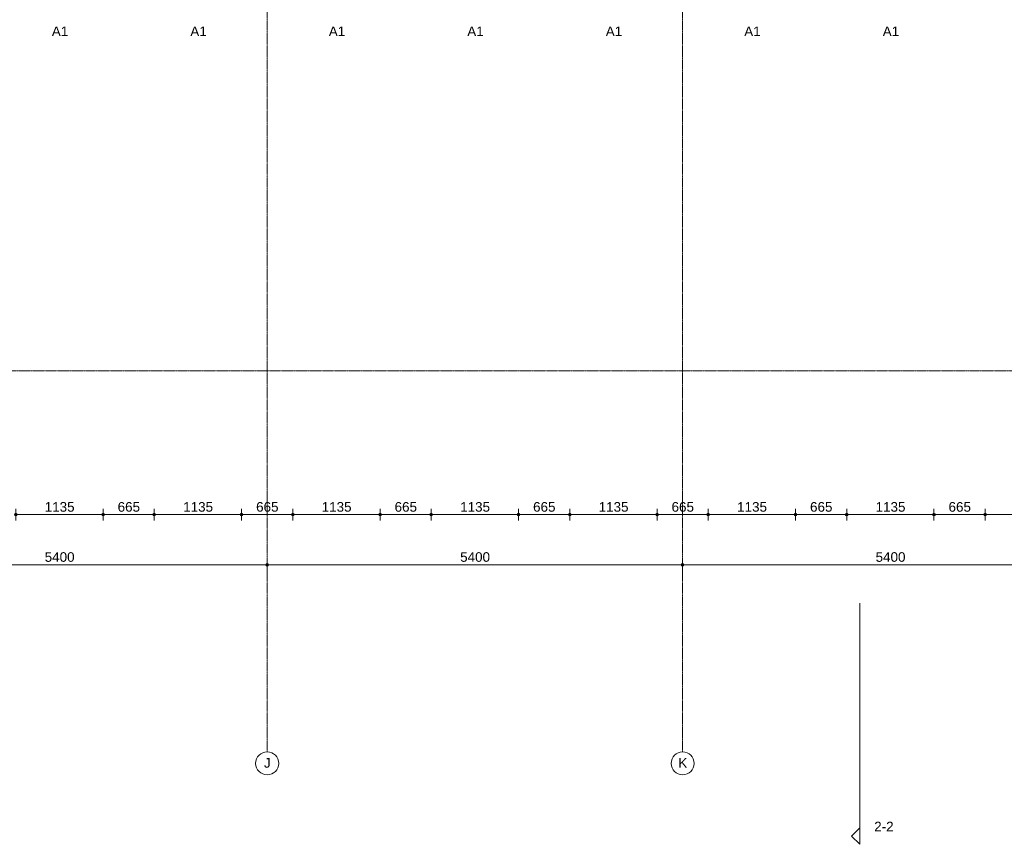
# Model space of a CAD drawing. Header units: millimetres. Extents: x 24475 to 74671, y -6152 to 32037.
# Tile 11 of 36: x 41943 to 54741, y -6152 to 4564. Entities that reach past the tile are written whole.
import ezdxf

# ---------------------------------------------------------------- set-up
doc = ezdxf.new("R2010")
doc.units = ezdxf.units.MM
doc.linetypes.add('stramien', pattern=[22.225, 12.7, -3.175, 3.175, -3.175])
doc.layers.add('00_Algemeen', color=7, linetype='Continuous', lineweight=9, true_color=0x00a600)
doc.layers.add('00_Algemeen-50', color=7, linetype='Continuous', lineweight=9)
doc.layers.add('30_Kozijnen-ramen-deuren', color=7, linetype='Continuous', lineweight=9)
doc.styles.add('Arial_1', font='arial.ttf', dxfattribs={"height": 125})
doc.dimstyles.new('00_AEE_maatvoering_2_5mm', dxfattribs={"dimscale": 304.8, "dimtxt": 127.532425, "dimasz": 0.459318, "dimexe": 0.246063, "dimexo": 0.0625, "dimgap": 0, "dimtad": 1, "dimdec": 0, "dimzin": 0, "dimdsep": 46, "dimtxsty": 'Arial_1', "dimblk1": 'DOTSMALL', "dimblk2": 'DOTSMALL', "dimsah": 1, "dimcen": 0.09, "dimdle": 0.246063, "dimazin": 0, "dimtfac": 1, "dimtdec": 4, "dimtix": 1, "dimtmove": 0, "dimatfit": 3, "dimfxl": 0.246063, "dimfxlon": 1, "dimtvp": 1, "dimtolj": 1, "dimtzin": 0, "dimarcsym": 2})

# ---------------------------------------------------------------- blocks, each defined once
blk = doc.blocks.new('Grid - 3 mm-485849-02 tweede verdieping - D')
at = {"layer": '00_Algemeen', "color": 7}
blk.add_circle((0, 0), 3, dxfattribs=at)
blk = doc.blocks.new('DIMBLOCK3-02 tweede verdieping - D')
at = {"layer": '00_Algemeen-50', "transparency": 16777216}
h = blk.add_hatch(color=256, dxfattribs=at)
edge = h.paths.add_edge_path()
edge.add_arc((39760, -2519), 17.5, 0, 360)
h = blk.add_hatch(color=256, dxfattribs=at)
edge = h.paths.add_edge_path()
edge.add_arc((45160, -2519), 17.5, 0, 360)
for p, q in [((39760, -2519), (39760, -2444)), ((39760, -2519), (45160, -2519)), ((39760, -2519), (39760, -2594)), ((45160, -2519), (45160, -2444)), ((45160, -2519), (45160, -2594))]:
    blk.add_line(p, q, dxfattribs=at)
for centre in [(39760, -2519), (45160, -2519)]:
    blk.add_circle(centre, 17.5, dxfattribs=at)
at = {"layer": '00_Algemeen-50', "color": 0, "transparency": 16777216, "insert": (42268, -2356), "char_height": 125, "width": 461.47, "attachment_point": 1, "line_spacing_factor": 0.941778, "style": 'Arial_1'}
blk.add_mtext('5400', dxfattribs=at)
blk = doc.blocks.new('_DotSmall')
at = {"color": 0, "linetype": 'ByBlock', "const_width": 0.5}
blk.add_lwpolyline([(-0.0625, 0, 1), (0.0625, 0, 1)], format="xyb", close=True, dxfattribs=at)
blk = doc.blocks.new('DIMBLOCK4-02 tweede verdieping - D')
at = {"layer": '00_Algemeen-50', "transparency": 16777216}
h = blk.add_hatch(color=256, dxfattribs=at)
edge = h.paths.add_edge_path()
edge.add_arc((45160, -2519), 17.5, 0, 360)
h = blk.add_hatch(color=256, dxfattribs=at)
edge = h.paths.add_edge_path()
edge.add_arc((50560, -2519), 17.5, 0, 360)
for p, q in [((45160, -2519), (45160, -2444)), ((45160, -2519), (50560, -2519)), ((45160, -2519), (45160, -2594)), ((50560, -2519), (50560, -2444)), ((50560, -2519), (50560, -2594))]:
    blk.add_line(p, q, dxfattribs=at)
for centre in [(45160, -2519), (50560, -2519)]:
    blk.add_circle(centre, 17.5, dxfattribs=at)
at = {"layer": '00_Algemeen-50', "color": 0, "transparency": 16777216, "insert": (47668, -2356), "char_height": 125, "width": 461.47, "attachment_point": 1, "line_spacing_factor": 0.941778, "style": 'Arial_1'}
blk.add_mtext('5400', dxfattribs=at)
blk = doc.blocks.new('DIMBLOCK5-02 tweede verdieping - D')
at = {"layer": '00_Algemeen-50', "transparency": 16777216}
h = blk.add_hatch(color=256, dxfattribs=at)
edge = h.paths.add_edge_path()
edge.add_arc((50560, -2519), 17.5, 0, 360)
h = blk.add_hatch(color=256, dxfattribs=at)
edge = h.paths.add_edge_path()
edge.add_arc((55960, -2519), 17.5, 0, 360)
for p, q in [((50560, -2519), (50560, -2444)), ((50560, -2519), (55960, -2519)), ((50560, -2519), (50560, -2594)), ((55960, -2519), (55960, -2444)), ((55960, -2519), (55960, -2594))]:
    blk.add_line(p, q, dxfattribs=at)
for centre in [(50560, -2519), (55960, -2519)]:
    blk.add_circle(centre, 17.5, dxfattribs=at)
at = {"layer": '00_Algemeen-50', "color": 0, "transparency": 16777216, "insert": (53068, -2356), "char_height": 125, "width": 461.47, "attachment_point": 1, "line_spacing_factor": 0.941778, "style": 'Arial_1'}
blk.add_mtext('5400', dxfattribs=at)
blk = doc.blocks.new('Section - Driehoek 45 graden-486524-02 tweede verdieping - D')
at = {"layer": '00_Algemeen', "color": 7}
for p, q in [((-2, 2.12), (-4.12, 0)), ((-4.12, 0), (0.12, 0)), ((0.12, 0), (-2, 2.12))]:
    blk.add_line(p, q, dxfattribs=at)
blk = doc.blocks.new('DIMBLOCK150-02 tweede verdieping - D')
at = {"layer": '00_Algemeen-50', "transparency": 16777216}
h = blk.add_hatch(color=256, dxfattribs=at)
edge = h.paths.add_edge_path()
edge.add_arc((54492, -1868), 17.5, 0, 360)
h = blk.add_hatch(color=256, dxfattribs=at)
edge = h.paths.add_edge_path()
edge.add_arc((55627, -1868), 17.5, 0, 360)
for p, q in [((54417, -1868), (55627, -1868)), ((54492, -1868), (54492, -1793)), ((54492, -1868), (54492, -1943)), ((55627, -1868), (55627, -1793)), ((55627, -1868), (55627, -1943))]:
    blk.add_line(p, q, dxfattribs=at)
for centre in [(54492, -1868), (55627, -1868)]:
    blk.add_circle(centre, 17.5, dxfattribs=at)
at = {"layer": '00_Algemeen-50', "color": 0, "transparency": 16777216, "insert": (54868, -1705), "char_height": 125, "width": 461.47, "attachment_point": 1, "line_spacing_factor": 0.941778, "style": 'Arial_1'}
blk.add_mtext('1135', dxfattribs=at)
blk = doc.blocks.new('DIMBLOCK159-02 tweede verdieping - D')
at = {"layer": '00_Algemeen-50', "transparency": 16777216}
h = blk.add_hatch(color=256, dxfattribs=at)
edge = h.paths.add_edge_path()
edge.add_arc((41892, -1868), 17.5, 0, 360)
h = blk.add_hatch(color=256, dxfattribs=at)
edge = h.paths.add_edge_path()
edge.add_arc((43027, -1868), 17.5, 0, 360)
for p, q in [((41892, -1868), (41892, -1793)), ((41892, -1868), (43027, -1868)), ((41892, -1868), (41892, -1943)), ((43027, -1868), (43027, -1793)), ((43027, -1868), (43027, -1943))]:
    blk.add_line(p, q, dxfattribs=at)
for centre in [(41892, -1868), (43027, -1868)]:
    blk.add_circle(centre, 17.5, dxfattribs=at)
at = {"layer": '00_Algemeen-50', "color": 0, "transparency": 16777216, "insert": (42268, -1705), "char_height": 125, "width": 461.47, "attachment_point": 1, "line_spacing_factor": 0.941778, "style": 'Arial_1'}
blk.add_mtext('1135', dxfattribs=at)
blk = doc.blocks.new('DIMBLOCK160-02 tweede verdieping - D')
at = {"layer": '00_Algemeen-50', "transparency": 16777216}
h = blk.add_hatch(color=256, dxfattribs=at)
edge = h.paths.add_edge_path()
edge.add_arc((43027, -1868), 17.5, 0, 360)
h = blk.add_hatch(color=256, dxfattribs=at)
edge = h.paths.add_edge_path()
edge.add_arc((43692, -1868), 17.5, 0, 360)
for p, q in [((43027, -1868), (43027, -1793)), ((43027, -1868), (43692, -1868)), ((43027, -1868), (43027, -1943)), ((43692, -1868), (43692, -1793)), ((43692, -1868), (43692, -1943))]:
    blk.add_line(p, q, dxfattribs=at)
for centre in [(43027, -1868), (43692, -1868)]:
    blk.add_circle(centre, 17.5, dxfattribs=at)
at = {"layer": '00_Algemeen-50', "color": 0, "transparency": 16777216, "insert": (43216, -1705), "char_height": 125, "width": 346.1, "attachment_point": 1, "line_spacing_factor": 0.941778, "style": 'Arial_1'}
blk.add_mtext('665', dxfattribs=at)
blk = doc.blocks.new('DIMBLOCK161-02 tweede verdieping - D')
at = {"layer": '00_Algemeen-50', "transparency": 16777216}
h = blk.add_hatch(color=256, dxfattribs=at)
edge = h.paths.add_edge_path()
edge.add_arc((43692, -1868), 17.5, 0, 360)
h = blk.add_hatch(color=256, dxfattribs=at)
edge = h.paths.add_edge_path()
edge.add_arc((44827, -1868), 17.5, 0, 360)
for p, q in [((43692, -1868), (43692, -1793)), ((43692, -1868), (44827, -1868)), ((43692, -1868), (43692, -1943)), ((44827, -1868), (44827, -1793)), ((44827, -1868), (44827, -1943))]:
    blk.add_line(p, q, dxfattribs=at)
for centre in [(43692, -1868), (44827, -1868)]:
    blk.add_circle(centre, 17.5, dxfattribs=at)
at = {"layer": '00_Algemeen-50', "color": 0, "transparency": 16777216, "insert": (44068, -1705), "char_height": 125, "width": 461.47, "attachment_point": 1, "line_spacing_factor": 0.941778, "style": 'Arial_1'}
blk.add_mtext('1135', dxfattribs=at)
blk = doc.blocks.new('DIMBLOCK162-02 tweede verdieping - D')
at = {"layer": '00_Algemeen-50', "transparency": 16777216}
h = blk.add_hatch(color=256, dxfattribs=at)
edge = h.paths.add_edge_path()
edge.add_arc((44827, -1868), 17.5, 0, 360)
h = blk.add_hatch(color=256, dxfattribs=at)
edge = h.paths.add_edge_path()
edge.add_arc((45492, -1868), 17.5, 0, 360)
for p, q in [((44827, -1868), (44827, -1793)), ((44827, -1868), (45492, -1868)), ((44827, -1868), (44827, -1943)), ((45492, -1868), (45492, -1793)), ((45492, -1868), (45492, -1943))]:
    blk.add_line(p, q, dxfattribs=at)
for centre in [(44827, -1868), (45492, -1868)]:
    blk.add_circle(centre, 17.5, dxfattribs=at)
at = {"layer": '00_Algemeen-50', "color": 0, "transparency": 16777216, "insert": (45016, -1705), "char_height": 125, "width": 346.1, "attachment_point": 1, "line_spacing_factor": 0.941778, "style": 'Arial_1'}
blk.add_mtext('665', dxfattribs=at)
blk = doc.blocks.new('DIMBLOCK163-02 tweede verdieping - D')
at = {"layer": '00_Algemeen-50', "transparency": 16777216}
h = blk.add_hatch(color=256, dxfattribs=at)
edge = h.paths.add_edge_path()
edge.add_arc((45492, -1868), 17.5, 0, 360)
h = blk.add_hatch(color=256, dxfattribs=at)
edge = h.paths.add_edge_path()
edge.add_arc((46627, -1868), 17.5, 0, 360)
for p, q in [((45492, -1868), (45492, -1793)), ((45492, -1868), (46627, -1868)), ((45492, -1868), (45492, -1943)), ((46627, -1868), (46627, -1793)), ((46627, -1868), (46627, -1943))]:
    blk.add_line(p, q, dxfattribs=at)
for centre in [(45492, -1868), (46627, -1868)]:
    blk.add_circle(centre, 17.5, dxfattribs=at)
at = {"layer": '00_Algemeen-50', "color": 0, "transparency": 16777216, "insert": (45868, -1705), "char_height": 125, "width": 461.47, "attachment_point": 1, "line_spacing_factor": 0.941778, "style": 'Arial_1'}
blk.add_mtext('1135', dxfattribs=at)
blk = doc.blocks.new('DIMBLOCK164-02 tweede verdieping - D')
at = {"layer": '00_Algemeen-50', "transparency": 16777216}
h = blk.add_hatch(color=256, dxfattribs=at)
edge = h.paths.add_edge_path()
edge.add_arc((46627, -1868), 17.5, 0, 360)
h = blk.add_hatch(color=256, dxfattribs=at)
edge = h.paths.add_edge_path()
edge.add_arc((47292, -1868), 17.5, 0, 360)
for p, q in [((46627, -1868), (46627, -1793)), ((46627, -1868), (47292, -1868)), ((46627, -1868), (46627, -1943)), ((47292, -1868), (47292, -1793)), ((47292, -1868), (47292, -1943))]:
    blk.add_line(p, q, dxfattribs=at)
for centre in [(46627, -1868), (47292, -1868)]:
    blk.add_circle(centre, 17.5, dxfattribs=at)
at = {"layer": '00_Algemeen-50', "color": 0, "transparency": 16777216, "insert": (46816, -1705), "char_height": 125, "width": 346.1, "attachment_point": 1, "line_spacing_factor": 0.941778, "style": 'Arial_1'}
blk.add_mtext('665', dxfattribs=at)
blk = doc.blocks.new('DIMBLOCK165-02 tweede verdieping - D')
at = {"layer": '00_Algemeen-50', "transparency": 16777216}
h = blk.add_hatch(color=256, dxfattribs=at)
edge = h.paths.add_edge_path()
edge.add_arc((47292, -1868), 17.5, 0, 360)
h = blk.add_hatch(color=256, dxfattribs=at)
edge = h.paths.add_edge_path()
edge.add_arc((48427, -1868), 17.5, 0, 360)
for p, q in [((47292, -1868), (47292, -1793)), ((47292, -1868), (48427, -1868)), ((47292, -1868), (47292, -1943)), ((48427, -1868), (48427, -1793)), ((48427, -1868), (48427, -1943))]:
    blk.add_line(p, q, dxfattribs=at)
for centre in [(47292, -1868), (48427, -1868)]:
    blk.add_circle(centre, 17.5, dxfattribs=at)
at = {"layer": '00_Algemeen-50', "color": 0, "transparency": 16777216, "insert": (47668, -1705), "char_height": 125, "width": 461.47, "attachment_point": 1, "line_spacing_factor": 0.941778, "style": 'Arial_1'}
blk.add_mtext('1135', dxfattribs=at)
blk = doc.blocks.new('DIMBLOCK166-02 tweede verdieping - D')
at = {"layer": '00_Algemeen-50', "transparency": 16777216}
h = blk.add_hatch(color=256, dxfattribs=at)
edge = h.paths.add_edge_path()
edge.add_arc((48427, -1868), 17.5, 0, 360)
h = blk.add_hatch(color=256, dxfattribs=at)
edge = h.paths.add_edge_path()
edge.add_arc((49092, -1868), 17.5, 0, 360)
for p, q in [((48427, -1868), (48427, -1793)), ((48427, -1868), (49092, -1868)), ((48427, -1868), (48427, -1943)), ((49092, -1868), (49092, -1793)), ((49092, -1868), (49092, -1943))]:
    blk.add_line(p, q, dxfattribs=at)
for centre in [(48427, -1868), (49092, -1868)]:
    blk.add_circle(centre, 17.5, dxfattribs=at)
at = {"layer": '00_Algemeen-50', "color": 0, "transparency": 16777216, "insert": (48616, -1705), "char_height": 125, "width": 346.1, "attachment_point": 1, "line_spacing_factor": 0.941778, "style": 'Arial_1'}
blk.add_mtext('665', dxfattribs=at)
blk = doc.blocks.new('DIMBLOCK167-02 tweede verdieping - D')
at = {"layer": '00_Algemeen-50', "transparency": 16777216}
h = blk.add_hatch(color=256, dxfattribs=at)
edge = h.paths.add_edge_path()
edge.add_arc((49092, -1868), 17.5, 0, 360)
h = blk.add_hatch(color=256, dxfattribs=at)
edge = h.paths.add_edge_path()
edge.add_arc((50227, -1868), 17.5, 0, 360)
for p, q in [((49092, -1868), (49092, -1793)), ((49092, -1868), (50227, -1868)), ((49092, -1868), (49092, -1943)), ((50227, -1868), (50227, -1793)), ((50227, -1868), (50227, -1943))]:
    blk.add_line(p, q, dxfattribs=at)
for centre in [(49092, -1868), (50227, -1868)]:
    blk.add_circle(centre, 17.5, dxfattribs=at)
at = {"layer": '00_Algemeen-50', "color": 0, "transparency": 16777216, "insert": (49468, -1705), "char_height": 125, "width": 461.47, "attachment_point": 1, "line_spacing_factor": 0.941778, "style": 'Arial_1'}
blk.add_mtext('1135', dxfattribs=at)
blk = doc.blocks.new('DIMBLOCK168-02 tweede verdieping - D')
at = {"layer": '00_Algemeen-50', "transparency": 16777216}
h = blk.add_hatch(color=256, dxfattribs=at)
edge = h.paths.add_edge_path()
edge.add_arc((50227, -1868), 17.5, 0, 360)
h = blk.add_hatch(color=256, dxfattribs=at)
edge = h.paths.add_edge_path()
edge.add_arc((50892, -1868), 17.5, 0, 360)
for p, q in [((50227, -1868), (50227, -1793)), ((50227, -1868), (50892, -1868)), ((50227, -1868), (50227, -1943)), ((50892, -1868), (50892, -1793)), ((50892, -1868), (50892, -1943))]:
    blk.add_line(p, q, dxfattribs=at)
for centre in [(50227, -1868), (50892, -1868)]:
    blk.add_circle(centre, 17.5, dxfattribs=at)
at = {"layer": '00_Algemeen-50', "color": 0, "transparency": 16777216, "insert": (50416, -1705), "char_height": 125, "width": 346.1, "attachment_point": 1, "line_spacing_factor": 0.941778, "style": 'Arial_1'}
blk.add_mtext('665', dxfattribs=at)
blk = doc.blocks.new('DIMBLOCK169-02 tweede verdieping - D')
at = {"layer": '00_Algemeen-50', "transparency": 16777216}
h = blk.add_hatch(color=256, dxfattribs=at)
edge = h.paths.add_edge_path()
edge.add_arc((50892, -1868), 17.5, 0, 360)
h = blk.add_hatch(color=256, dxfattribs=at)
edge = h.paths.add_edge_path()
edge.add_arc((52027, -1868), 17.5, 0, 360)
for p, q in [((50892, -1868), (50892, -1793)), ((50892, -1868), (52027, -1868)), ((50892, -1868), (50892, -1943)), ((52027, -1868), (52027, -1793)), ((52027, -1868), (52027, -1943))]:
    blk.add_line(p, q, dxfattribs=at)
for centre in [(50892, -1868), (52027, -1868)]:
    blk.add_circle(centre, 17.5, dxfattribs=at)
at = {"layer": '00_Algemeen-50', "color": 0, "transparency": 16777216, "insert": (51268, -1705), "char_height": 125, "width": 461.47, "attachment_point": 1, "line_spacing_factor": 0.941778, "style": 'Arial_1'}
blk.add_mtext('1135', dxfattribs=at)
blk = doc.blocks.new('DIMBLOCK170-02 tweede verdieping - D')
at = {"layer": '00_Algemeen-50', "transparency": 16777216}
h = blk.add_hatch(color=256, dxfattribs=at)
edge = h.paths.add_edge_path()
edge.add_arc((52027, -1868), 17.5, 0, 360)
h = blk.add_hatch(color=256, dxfattribs=at)
edge = h.paths.add_edge_path()
edge.add_arc((52692, -1868), 17.5, 0, 360)
for p, q in [((52027, -1868), (52027, -1793)), ((52027, -1868), (52692, -1868)), ((52027, -1868), (52027, -1943)), ((52692, -1868), (52692, -1793)), ((52692, -1868), (52692, -1943))]:
    blk.add_line(p, q, dxfattribs=at)
for centre in [(52027, -1868), (52692, -1868)]:
    blk.add_circle(centre, 17.5, dxfattribs=at)
at = {"layer": '00_Algemeen-50', "color": 0, "transparency": 16777216, "insert": (52216, -1705), "char_height": 125, "width": 346.1, "attachment_point": 1, "line_spacing_factor": 0.941778, "style": 'Arial_1'}
blk.add_mtext('665', dxfattribs=at)
blk = doc.blocks.new('DIMBLOCK171-02 tweede verdieping - D')
at = {"layer": '00_Algemeen-50', "transparency": 16777216}
h = blk.add_hatch(color=256, dxfattribs=at)
edge = h.paths.add_edge_path()
edge.add_arc((52692, -1868), 17.5, 0, 360)
h = blk.add_hatch(color=256, dxfattribs=at)
edge = h.paths.add_edge_path()
edge.add_arc((53827, -1868), 17.5, 0, 360)
for p, q in [((52692, -1868), (52692, -1793)), ((52692, -1868), (53827, -1868)), ((52692, -1868), (52692, -1943)), ((53827, -1868), (53827, -1793)), ((53827, -1868), (53827, -1943))]:
    blk.add_line(p, q, dxfattribs=at)
for centre in [(52692, -1868), (53827, -1868)]:
    blk.add_circle(centre, 17.5, dxfattribs=at)
at = {"layer": '00_Algemeen-50', "color": 0, "transparency": 16777216, "insert": (53068, -1705), "char_height": 125, "width": 461.47, "attachment_point": 1, "line_spacing_factor": 0.941778, "style": 'Arial_1'}
blk.add_mtext('1135', dxfattribs=at)
blk = doc.blocks.new('DIMBLOCK172-02 tweede verdieping - D')
at = {"layer": '00_Algemeen-50', "transparency": 16777216}
h = blk.add_hatch(color=256, dxfattribs=at)
edge = h.paths.add_edge_path()
edge.add_arc((53827, -1868), 17.5, 0, 360)
h = blk.add_hatch(color=256, dxfattribs=at)
edge = h.paths.add_edge_path()
edge.add_arc((54492, -1868), 17.5, 0, 360)
for p, q in [((53827, -1868), (53827, -1793)), ((53827, -1868), (54567, -1868)), ((53827, -1868), (53827, -1943)), ((54492, -1868), (54492, -1793)), ((54492, -1868), (54492, -1943))]:
    blk.add_line(p, q, dxfattribs=at)
for centre in [(53827, -1868), (54492, -1868)]:
    blk.add_circle(centre, 17.5, dxfattribs=at)
at = {"layer": '00_Algemeen-50', "color": 0, "transparency": 16777216, "insert": (54016, -1705), "char_height": 125, "width": 346.1, "attachment_point": 1, "line_spacing_factor": 0.941778, "style": 'Arial_1'}
blk.add_mtext('665', dxfattribs=at)

msp = doc.modelspace()

# ---------------------------------------------------------------- linework, layer by layer
at = {"layer": '00_Algemeen', "color": 150, "linetype": 'stramien', "true_color": 0x0080ff}
for p, q in [((45160, -4950.1), (45160, 31736.6)), ((50560, -4950.1), (50560, 31736.6)), ((74371.4, 0), (25788, 0))]:
    msp.add_line(p, q, dxfattribs=at)
at = {"layer": '00_Algemeen', "color": 7}
msp.add_line((52862.1, -5946.2), (52862.1, -3019.4), dxfattribs=at)

# ---------------------------------------------------------------- block references
at = {"layer": '00_Algemeen', "color": 7, "xscale": 49.99999999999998, "yscale": 49.99999999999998, "zscale": 49.99999999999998}
for p in [(45160, -5100.1), (50560, -5100.1)]:
    msp.add_blockref('Grid - 3 mm-485849-02 tweede verdieping - D', p, dxfattribs=at)
at = {"layer": '00_Algemeen', "color": 7, "xscale": 49.99999999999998, "yscale": 49.99999999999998, "zscale": 49.99999999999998, "rotation": 89.99999999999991}
msp.add_blockref('Section - Driehoek 45 graden-486524-02 tweede verdieping - D', (52862.1, -5946.2), dxfattribs=at)

# ---------------------------------------------------------------- texts
at = {"layer": '00_Algemeen', "color": 7, "char_height": 125, "attachment_point": 1, "style": 'Arial_1'}
for s, insert, width in [('J', (45117.6, -5032), 108.228), ('K', (50504.3, -5032), 140.295)]:
    msp.add_mtext(s, dxfattribs=dict(at, insert=insert, width=width))
at = {"layer": '00_Algemeen', "color": 5, "true_color": 0x0000ff, "insert": (53049.6, -5858.6), "char_height": 125, "width": 304.641, "attachment_point": 1, "style": 'Arial_1'}
msp.add_mtext('2-2', dxfattribs=at)
at = {"layer": '30_Kozijnen-ramen-deuren', "char_height": 125, "width": 256.54, "attachment_point": 1, "style": 'Arial_1'}
for insert in [(42360.7, 4475.4), (44160.7, 4475.4), (45960.7, 4475.4), (47760.7, 4475.4), (49560.7, 4475.4), (51360.7, 4475.4), (53160.7, 4475.4)]:
    msp.add_mtext('A1', dxfattribs=dict(at, insert=insert))

# ---------------------------------------------------------------- dimensions: what is measured, and where the dimension line sits
at = {"layer": '00_Algemeen', "color": 7}
for base, p1, p2, override, picture, middle in [((43027.5, -1867.6), (41892.5, -1792.6), (43027.5, -1792.6), {"dimpost": '<>', "dimfxl": 1135}, 'DIMBLOCK159-02 tweede verdieping - D', (42460, -1803.7)), ((44827.5, -1867.6), (43692.5, -1792.6), (44827.5, -1792.6), {"dimpost": '<>', "dimfxl": 1135}, 'DIMBLOCK161-02 tweede verdieping - D', (44260, -1803.7)), ((47292.5, -1867.6), (46627.5, -1792.6), (47292.5, -1792.6), {"dimpost": '<>', "dimfxl": 665}, 'DIMBLOCK164-02 tweede verdieping - D', (46960, -1803.8)), ((48427.5, -1867.6), (47292.5, -1792.6), (48427.5, -1792.6), {"dimpost": '<>', "dimfxl": 1135}, 'DIMBLOCK165-02 tweede verdieping - D', (47860, -1803.7)), ((52692.5, -1867.6), (52027.5, -1792.6), (52692.5, -1792.6), {"dimpost": '<>', "dimfxl": 665}, 'DIMBLOCK170-02 tweede verdieping - D', (52360, -1803.8)), ((53827.5, -1867.6), (52692.5, -1792.6), (53827.5, -1792.6), {"dimpost": '<>', "dimfxl": 1135}, 'DIMBLOCK171-02 tweede verdieping - D', (53260, -1803.7))]:
    dim = msp.add_linear_dim(base=base, p1=p1, p2=p2, angle=0, dimstyle='00_AEE_maatvoering_2_5mm', override=override, dxfattribs=at)
    dim.commit()
    dim.dimension.update_dxf_attribs({"geometry": picture, "text_midpoint": middle})
for base, p1, p2, override, picture, middle in [((43692.5, -1867.6), (43027.5, -1792.6), (43692.5, -1792.6), {"dimpost": '<>', "dimfxl": 665}, 'DIMBLOCK160-02 tweede verdieping - D', (43360, -1803.8)), ((45492.5, -1867.6), (44827.5, -1792.6), (45492.5, -1792.6), {"dimpost": '<>', "dimfxl": 665}, 'DIMBLOCK162-02 tweede verdieping - D', (45160, -1803.8)), ((46627.5, -1867.6), (45492.5, -1792.6), (46627.5, -1792.6), {"dimpost": '<>', "dimfxl": 1135}, 'DIMBLOCK163-02 tweede verdieping - D', (46060, -1803.7)), ((49092.5, -1867.6), (48427.5, -1792.6), (49092.5, -1792.6), {"dimpost": '<>', "dimfxl": 665}, 'DIMBLOCK166-02 tweede verdieping - D', (48760, -1803.8)), ((50227.5, -1867.6), (49092.5, -1792.6), (50227.5, -1792.6), {"dimpost": '<>', "dimfxl": 1135}, 'DIMBLOCK167-02 tweede verdieping - D', (49660, -1803.7)), ((50892.5, -1867.6), (50227.5, -1792.6), (50892.5, -1792.6), {"dimpost": '<>', "dimfxl": 665}, 'DIMBLOCK168-02 tweede verdieping - D', (50560, -1803.8)), ((52027.5, -1867.6), (50892.5, -1792.6), (52027.5, -1792.6), {"dimpost": '<>', "dimfxl": 1135}, 'DIMBLOCK169-02 tweede verdieping - D', (51460, -1803.7)), ((54492.5, -1867.6), (53827.5, -1792.6), (54492.5, -1792.6), {"dimpost": '<>', "dimfxl": 665}, 'DIMBLOCK172-02 tweede verdieping - D', (54160, -1803.8)), ((55627.5, -1867.6), (54492.5, -1792.6), (55627.5, -1792.6), {"dimpost": '<>', "dimfxl": 1135}, 'DIMBLOCK150-02 tweede verdieping - D', (55060, -1803.7)), ((45160, -2518.6), (39760, -2443.6), (45160, -2443.6), {"dimpost": '<>', "dimfxl": 5400.000001}, 'DIMBLOCK3-02 tweede verdieping - D', (42460, -2454.8)), ((50560, -2518.6), (45160, -2443.6), (50560, -2443.6), {"dimpost": '<>', "dimfxl": 5400}, 'DIMBLOCK4-02 tweede verdieping - D', (47860, -2454.8)), ((55960, -2518.6), (50560, -2443.6), (55960, -2443.6), {"dimpost": '<>', "dimfxl": 5400}, 'DIMBLOCK5-02 tweede verdieping - D', (53260, -2454.8))]:
    dim = msp.add_linear_dim(base=base, p1=p1, p2=p2, dimstyle='00_AEE_maatvoering_2_5mm', override=override, dxfattribs=at)
    dim.commit()
    dim.dimension.update_dxf_attribs({"geometry": picture, "text_midpoint": middle})

doc.saveas('drawing.dxf')
